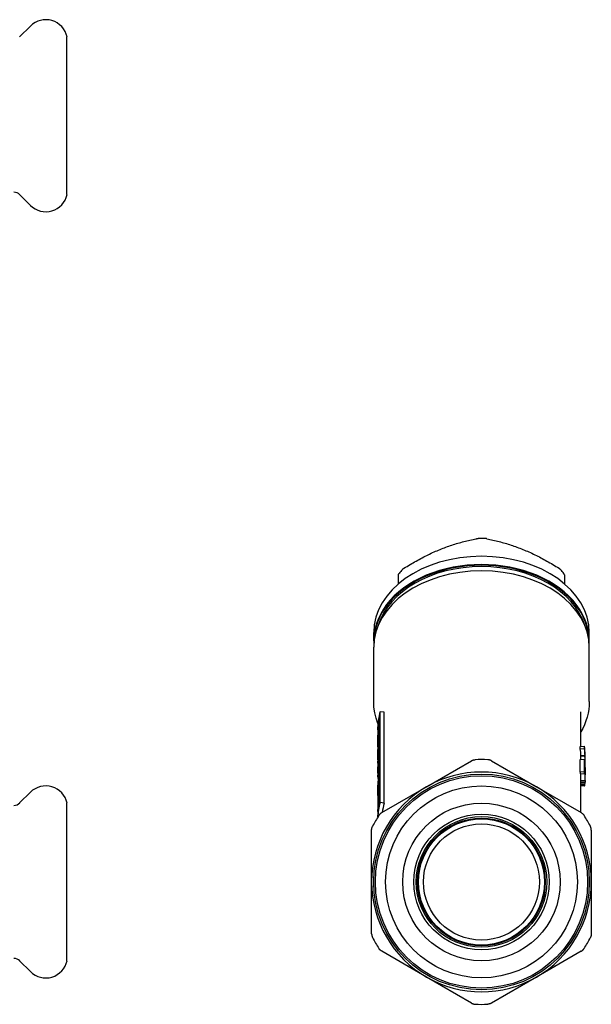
# Model space of a CAD drawing. Header units: millimetres. Extents: x 61 to 3657, y 31 to 322.
# Tile 4 of 4: x 377 to 446, y 200 to 319. Entities that reach past the tile are written whole.
import ezdxf

# ---------------------------------------------------------------- set-up
doc = ezdxf.new("R2010")
doc.units = ezdxf.units.MM
doc.layers.add('DETAIL', color=2, linetype='Continuous')

msp = doc.modelspace()

# ---------------------------------------------------------------- linework, layer by layer
at = {"layer": 'DETAIL'}
for p, q in [((376.91, 317.11), (378.2, 318.4)), ((382.62, 298.09), (382.62, 317.09)), ((376.91, 298.08), (378.2, 296.79)), ((422.62, 251.18), (422.62, 252.26)), ((442.62, 252.26), (442.62, 251.18)), ((419.62, 244.31), (419.62, 245.3)), ((445.62, 244.31), (445.62, 245.3)), ((419.62, 236.98), (419.62, 243.54)), ((445.62, 236.98), (445.62, 243.54)), ((420.3, 224.79), (420.3, 235.04)), ((420.39, 224.8), (420.39, 235.76)), ((420.88, 235.69), (420.39, 235.76)), ((420.62, 235.73), (420.62, 235.76)), ((420.88, 224.73), (420.88, 235.69)), ((444.62, 231.56), (444.62, 235.76)), ((420.12, 233.57), (420.12, 233.92)), ((420.3, 234.04), (420.21, 234.05)), ((420.21, 232.56), (420.21, 234.05)), ((420.17, 232.92), (420.12, 232.92)), ((420.12, 231.85), (420.12, 232.92)), ((420.12, 231.53), (420.12, 232.85)), ((420.17, 232.55), (420.17, 233.79)), ((420.3, 232.56), (420.21, 232.56)), ((420.3, 232.23), (420.21, 232.23)), ((420.21, 231.86), (420.21, 232.23)), ((420.3, 231.86), (420.21, 231.86)), ((444.54, 231.55), (445.04, 231.59)), ((444.54, 231.3), (444.54, 231.55)), ((445.04, 231.34), (445.04, 231.59)), ((420.12, 230.96), (420.12, 231.2)), ((420.12, 230.24), (420.12, 230.53)), ((420.3, 230.82), (420.21, 230.83)), ((420.21, 230.58), (420.21, 230.83)), ((420.3, 230.58), (420.21, 230.58)), ((420.3, 230.25), (420.21, 230.25)), ((420.21, 230.01), (420.21, 230.25)), ((444.54, 231.3), (445.04, 231.34)), ((444.59, 230.43), (445.09, 230.45)), ((444.6, 230.47), (445.1, 230.49)), ((445.12, 230.31), (445.12, 230.56)), ((420.12, 229.55), (420.12, 229.8)), ((420.13, 228.36), (420.13, 229.1)), ((420.3, 229.31), (420.14, 229.32)), ((420.14, 228.49), (420.14, 229.32)), ((420.3, 230), (420.21, 230.01)), ((426, 226.72), (431.4, 229.84)), ((433.84, 229.84), (439.25, 226.72)), ((444.54, 229.98), (445.04, 230.02)), ((444.54, 228.5), (444.54, 229.98)), ((445.04, 228.54), (445.04, 230.02)), ((445.07, 228.32), (445.07, 229.47)), ((445.12, 229.57), (445.12, 229.74)), ((420.12, 228.67), (420.12, 228.89)), ((420.12, 227.9), (420.12, 228.13)), ((420.3, 228.84), (420.21, 228.85)), ((420.21, 228.6), (420.21, 228.85)), ((420.3, 228.6), (420.21, 228.6)), ((420.3, 228.27), (420.21, 228.27)), ((420.21, 227.99), (420.21, 228.27)), ((420.3, 227.98), (420.21, 227.99)), ((444.54, 228.5), (445.04, 228.54)), ((444.57, 228.29), (445.07, 228.32)), ((445.12, 227.8), (445.12, 228.14)), ((420.12, 226.97), (420.12, 226.97)), ((420.12, 225.68), (420.12, 226.91)), ((420.17, 226.73), (420.12, 226.73)), ((420.12, 226.03), (420.12, 226.73)), ((420.3, 226.95), (420.21, 226.95)), ((420.21, 226.71), (420.21, 226.95)), ((420.3, 226.7), (420.21, 226.71)), ((420.59, 223.6), (426, 226.72)), ((439.25, 226.72), (444.65, 223.6)), ((444.62, 223.61), (444.62, 227.8)), ((444.62, 227.48), (445.12, 227.48)), ((444.62, 227.28), (445.11, 227.26)), ((444.62, 227.07), (445.1, 227.05)), ((444.62, 226.98), (445.1, 226.96)), ((444.62, 226.85), (445.08, 226.83)), ((444.62, 226.85), (445.06, 226.81)), ((376.91, 224.76), (378.2, 226.05)), ((420.14, 225.6), (420.14, 225.85)), ((420.17, 225.6), (420.14, 225.6)), ((420.16, 225.66), (420.17, 225.54)), ((420.17, 225.16), (420.17, 225.54)), ((420.3, 226.03), (420.19, 226.04)), ((420.3, 225.95), (420.2, 225.96)), ((420.2, 225.96), (420.21, 225.8)), ((420.3, 225.79), (420.21, 225.8)), ((420.21, 225.43), (420.21, 225.8)), ((382.62, 205.74), (382.62, 224.74)), ((420.16, 224.84), (420.14, 224.84)), ((420.14, 224.59), (420.14, 224.84)), ((420.14, 224.59), (420.14, 224.59)), ((420.14, 224.57), (420.14, 224.59)), ((420.2, 224.32), (420.14, 224.33)), ((420.16, 224.96), (420.17, 225.16)), ((420.25, 224.58), (420.16, 224.58)), ((420.3, 224.92), (420.19, 224.93)), ((420.2, 225.18), (420.21, 225.43)), ((420.3, 225.17), (420.2, 225.18)), ((420.3, 225.42), (420.21, 225.43)), ((420.88, 224.73), (420.39, 224.8)), ((420.12, 223.74), (420.12, 223.98)), ((420.12, 223.07), (420.12, 223.31)), ((420.17, 224.07), (420.13, 224.07)), ((419.37, 215.24), (419.37, 221.49)), ((445.87, 221.49), (445.87, 215.24)), ((419.37, 209), (419.37, 215.24)), ((445.87, 215.24), (445.87, 209)), ((426, 203.77), (420.59, 206.89)), ((444.65, 206.89), (439.25, 203.77)), ((376.91, 205.73), (378.2, 204.44)), ((431.4, 200.65), (426, 203.77)), ((439.25, 203.77), (433.84, 200.65))]:
    msp.add_line(p, q, dxfattribs=at)
at = {"layer": 'DETAIL', "flags": 128}
for points in [[(427.62, 255.32), (427.8, 255.39), (427.98, 255.46), (428.16, 255.53), (428.34, 255.6), (428.52, 255.66), (428.7, 255.72), (428.88, 255.79), (429.06, 255.85), (429.24, 255.91), (429.42, 255.96), (429.6, 256.02), (429.77, 256.07), (429.95, 256.12), (430.14, 256.17), (430.32, 256.22), (430.5, 256.27), (430.68, 256.32), (430.86, 256.36), (431.05, 256.41), (431.23, 256.45), (431.42, 256.49), (431.6, 256.53), (431.79, 256.57), (431.98, 256.61)], [(431.98, 256.61), (431.99, 256.61), (432, 256.61), (432.01, 256.61), (432.01, 256.61), (432.02, 256.62), (432.03, 256.62), (432.04, 256.62), (432.05, 256.62), (432.06, 256.62), (432.07, 256.62), (432.08, 256.62), (432.09, 256.62), (432.1, 256.63), (432.11, 256.63), (432.12, 256.63), (432.13, 256.63), (432.14, 256.63), (432.15, 256.63), (432.16, 256.63), (432.17, 256.63), (432.18, 256.63), (432.19, 256.63), (432.2, 256.63), (432.21, 256.63)], [(433.26, 256.61), (433.25, 256.61), (433.25, 256.61), (433.24, 256.61), (433.23, 256.61), (433.22, 256.62), (433.21, 256.62), (433.2, 256.62), (433.19, 256.62), (433.18, 256.62), (433.17, 256.62), (433.16, 256.62), (433.15, 256.62), (433.14, 256.63), (433.13, 256.63), (433.12, 256.63), (433.11, 256.63), (433.1, 256.63), (433.09, 256.63), (433.08, 256.63), (433.07, 256.63), (433.06, 256.63), (433.05, 256.63), (433.04, 256.63), (433.03, 256.63)], [(433.26, 256.61), (433.45, 256.57), (433.64, 256.53), (433.83, 256.49), (434.01, 256.45), (434.2, 256.41), (434.38, 256.36), (434.56, 256.32), (434.74, 256.27), (434.93, 256.22), (435.11, 256.17), (435.29, 256.12), (435.47, 256.07), (435.65, 256.02), (435.83, 255.96), (436.01, 255.91), (436.19, 255.85), (436.36, 255.79), (436.54, 255.72), (436.72, 255.66), (436.9, 255.6), (437.08, 255.53), (437.26, 255.46), (437.44, 255.39), (437.62, 255.32)], [(423.26, 253.05), (423.45, 253.17), (423.64, 253.28), (423.83, 253.39), (424.01, 253.5), (424.2, 253.61), (424.38, 253.72), (424.56, 253.82), (424.74, 253.92), (424.93, 254.02), (425.11, 254.12), (425.29, 254.22), (425.47, 254.31), (425.65, 254.41), (425.83, 254.5), (426.01, 254.59), (426.19, 254.67), (426.36, 254.76), (426.54, 254.85), (426.72, 254.93), (426.9, 255.01), (427.08, 255.09), (427.26, 255.17), (427.44, 255.24), (427.62, 255.32)], [(437.62, 255.32), (437.8, 255.24), (437.98, 255.17), (438.16, 255.09), (438.34, 255.01), (438.52, 254.93), (438.7, 254.85), (438.88, 254.76), (439.06, 254.67), (439.24, 254.59), (439.42, 254.5), (439.6, 254.41), (439.77, 254.31), (439.95, 254.22), (440.14, 254.12), (440.32, 254.02), (440.5, 253.92), (440.68, 253.82), (440.86, 253.72), (441.05, 253.61), (441.23, 253.5), (441.42, 253.39), (441.6, 253.28), (441.79, 253.17), (441.98, 253.05)], [(423.26, 253.05), (423.25, 253.04), (423.25, 253.04), (423.24, 253.03), (423.23, 253.03), (423.22, 253.02), (423.21, 253.02), (423.2, 253.01), (423.2, 253), (423.19, 253), (423.18, 252.99), (423.17, 252.99), (423.17, 252.98), (423.16, 252.97), (423.15, 252.97), (423.14, 252.96), (423.14, 252.96), (423.13, 252.95), (423.12, 252.95), (423.12, 252.94), (423.11, 252.93), (423.11, 252.93), (423.1, 252.92), (423.1, 252.92), (423.09, 252.91)], [(441.98, 253.05), (441.99, 253.04), (442, 253.04), (442, 253.03), (442.01, 253.03), (442.02, 253.02), (442.03, 253.02), (442.04, 253.01), (442.05, 253), (442.05, 253), (442.06, 252.99), (442.07, 252.99), (442.08, 252.98), (442.08, 252.97), (442.09, 252.97), (442.1, 252.96), (442.1, 252.96), (442.11, 252.95), (442.12, 252.95), (442.12, 252.94), (442.13, 252.93), (442.13, 252.93), (442.14, 252.92), (442.15, 252.92), (442.15, 252.91)], [(422.62, 252.26), (422.62, 252.27), (422.62, 252.27), (422.62, 252.28), (422.62, 252.29), (422.62, 252.29), (422.62, 252.3), (422.63, 252.3), (422.63, 252.31), (422.63, 252.31), (422.63, 252.32), (422.63, 252.33), (422.64, 252.33), (422.64, 252.34), (422.64, 252.34), (422.64, 252.35), (422.65, 252.36), (422.65, 252.36), (422.65, 252.37), (422.66, 252.37), (422.66, 252.38), (422.67, 252.39), (422.67, 252.39), (422.67, 252.4), (422.68, 252.41)], [(442.62, 252.26), (442.62, 252.27), (442.62, 252.27), (442.62, 252.28), (442.62, 252.29), (442.62, 252.29), (442.62, 252.3), (442.62, 252.3), (442.61, 252.31), (442.61, 252.31), (442.61, 252.32), (442.61, 252.33), (442.61, 252.33), (442.6, 252.34), (442.6, 252.34), (442.6, 252.35), (442.59, 252.36), (442.59, 252.36), (442.59, 252.37), (442.58, 252.37), (442.58, 252.38), (442.58, 252.39), (442.57, 252.39), (442.57, 252.4), (442.56, 252.41)], [(420.13, 234.33), (419.91, 234.98), (419.75, 235.64), (419.65, 236.31), (419.62, 236.98)], [(445.62, 236.98), (445.6, 236.51), (445.56, 236.04), (445.48, 235.57), (445.37, 235.1), (445.22, 234.65), (445.05, 234.19), (444.85, 233.75), (444.62, 233.32)], [(420.12, 229.97), (420.12, 230.05), (420.12, 230.13), (420.12, 230.21), (420.12, 230.29), (420.12, 230.37), (420.12, 230.45), (420.12, 230.52), (420.13, 230.6), (420.13, 230.68), (420.13, 230.76), (420.13, 230.84), (420.14, 230.92), (420.14, 231), (420.14, 231.08), (420.15, 231.16), (420.15, 231.23), (420.16, 231.31), (420.16, 231.39), (420.17, 231.47), (420.18, 231.55), (420.18, 231.63), (420.19, 231.71), (420.2, 231.78), (420.21, 231.86)], [(420.12, 230.53), (420.12, 230.58), (420.12, 230.63), (420.12, 230.67), (420.12, 230.72), (420.12, 230.77), (420.12, 230.82), (420.12, 230.87), (420.13, 230.91), (420.13, 230.96), (420.13, 231.01), (420.13, 231.06), (420.13, 231.11), (420.13, 231.15), (420.14, 231.2), (420.14, 231.25), (420.14, 231.3), (420.14, 231.34), (420.14, 231.39), (420.15, 231.44), (420.15, 231.49), (420.15, 231.54), (420.16, 231.58), (420.16, 231.63), (420.16, 231.68)], [(444.59, 230.43), (444.59, 230.43), (444.59, 230.43), (444.59, 230.43), (444.6, 230.43), (444.6, 230.44), (444.6, 230.44), (444.6, 230.44), (444.6, 230.44), (444.6, 230.44), (444.6, 230.44), (444.6, 230.45), (444.6, 230.45), (444.6, 230.45), (444.6, 230.45), (444.6, 230.45), (444.6, 230.45), (444.6, 230.46), (444.6, 230.46), (444.6, 230.46), (444.6, 230.46), (444.6, 230.46), (444.6, 230.46), (444.6, 230.47), (444.6, 230.47)], [(445.09, 230.45), (445.09, 230.45), (445.09, 230.45), (445.09, 230.46), (445.09, 230.46), (445.09, 230.46), (445.09, 230.46), (445.09, 230.46), (445.1, 230.46), (445.1, 230.47), (445.1, 230.47), (445.1, 230.47), (445.1, 230.47), (445.1, 230.47), (445.1, 230.47), (445.1, 230.47), (445.1, 230.48), (445.1, 230.48), (445.1, 230.48), (445.1, 230.48), (445.1, 230.48), (445.1, 230.48), (445.1, 230.48), (445.1, 230.49), (445.1, 230.49)], [(431.4, 229.84), (431.42, 229.85), (431.44, 229.86), (431.46, 229.87), (431.47, 229.88), (431.49, 229.89), (431.51, 229.89), (431.53, 229.9), (431.55, 229.91), (431.57, 229.92), (431.58, 229.92), (431.6, 229.93), (431.62, 229.93), (431.64, 229.94), (431.66, 229.94), (431.68, 229.95), (431.7, 229.95), (431.72, 229.96), (431.74, 229.96), (431.76, 229.96), (431.77, 229.97), (431.79, 229.97), (431.81, 229.97), (431.83, 229.97), (431.85, 229.97)], [(433.84, 229.84), (433.82, 229.85), (433.8, 229.86), (433.78, 229.87), (433.77, 229.88), (433.75, 229.89), (433.73, 229.89), (433.71, 229.9), (433.69, 229.91), (433.68, 229.92), (433.66, 229.92), (433.64, 229.93), (433.62, 229.93), (433.6, 229.94), (433.58, 229.94), (433.56, 229.95), (433.54, 229.95), (433.52, 229.96), (433.51, 229.96), (433.49, 229.96), (433.47, 229.97), (433.45, 229.97), (433.43, 229.97), (433.41, 229.97), (433.39, 229.97)], [(445.07, 229.8), (445.07, 229.74), (445.08, 229.67), (445.08, 229.6), (445.08, 229.53), (445.09, 229.46), (445.09, 229.39), (445.09, 229.32), (445.1, 229.25), (445.1, 229.18), (445.1, 229.11), (445.11, 229.04), (445.11, 228.97), (445.11, 228.9), (445.11, 228.83), (445.11, 228.76), (445.11, 228.69), (445.12, 228.63), (445.12, 228.56), (445.12, 228.49), (445.12, 228.42), (445.12, 228.35), (445.12, 228.28), (445.12, 228.21), (445.12, 228.14)], [(420.12, 226.97), (420.12, 226.97), (420.12, 226.96), (420.12, 226.96), (420.12, 226.96), (420.12, 226.95), (420.12, 226.95), (420.12, 226.95), (420.12, 226.95), (420.12, 226.94), (420.12, 226.94), (420.12, 226.94), (420.12, 226.93), (420.12, 226.93), (420.12, 226.93), (420.12, 226.92), (420.12, 226.92), (420.12, 226.92), (420.12, 226.91), (420.12, 226.91), (420.12, 226.91), (420.12, 226.9), (420.12, 226.9), (420.12, 226.9), (420.12, 226.89)], [(445.12, 227.48), (445.12, 227.47), (445.12, 227.46), (445.12, 227.45), (445.12, 227.44), (445.12, 227.43), (445.12, 227.42), (445.12, 227.42), (445.12, 227.41), (445.12, 227.4), (445.12, 227.39), (445.12, 227.38), (445.12, 227.37), (445.12, 227.36), (445.12, 227.35), (445.12, 227.34), (445.12, 227.34), (445.12, 227.33), (445.12, 227.32), (445.12, 227.31), (445.12, 227.3), (445.11, 227.29), (445.11, 227.28), (445.11, 227.27), (445.11, 227.26)], [(420.14, 225.6), (420.14, 225.61), (420.14, 225.61), (420.14, 225.61), (420.14, 225.62), (420.14, 225.62), (420.14, 225.63), (420.14, 225.63), (420.14, 225.63), (420.15, 225.64), (420.15, 225.64), (420.15, 225.64), (420.15, 225.65), (420.15, 225.65), (420.15, 225.66), (420.15, 225.66), (420.15, 225.66), (420.15, 225.67), (420.15, 225.67), (420.15, 225.67), (420.15, 225.68), (420.15, 225.68), (420.15, 225.69), (420.15, 225.69), (420.15, 225.69)], [(420.15, 225.69), (420.15, 225.69), (420.15, 225.69), (420.15, 225.69), (420.15, 225.69), (420.16, 225.69), (420.16, 225.68), (420.16, 225.68), (420.16, 225.68), (420.16, 225.68), (420.16, 225.68), (420.16, 225.68), (420.16, 225.68), (420.16, 225.67), (420.16, 225.67), (420.16, 225.67), (420.16, 225.67), (420.16, 225.67), (420.16, 225.67), (420.16, 225.66), (420.16, 225.66), (420.16, 225.66), (420.16, 225.66), (420.16, 225.66), (420.16, 225.66)], [(420.19, 226.04), (420.19, 226.04), (420.19, 226.03), (420.19, 226.03), (420.19, 226.03), (420.19, 226.02), (420.19, 226.02), (420.19, 226.02), (420.19, 226.01), (420.19, 226.01), (420.19, 226.01), (420.19, 226), (420.19, 226), (420.19, 226), (420.19, 225.99), (420.19, 225.99), (420.19, 225.99), (420.19, 225.98), (420.2, 225.98), (420.2, 225.98), (420.2, 225.97), (420.2, 225.97), (420.2, 225.97), (420.2, 225.96), (420.2, 225.96)], [(420.14, 224.53), (420.14, 224.54), (420.14, 224.55), (420.14, 224.56), (420.14, 224.57), (420.14, 224.57), (420.14, 224.58), (420.14, 224.59), (420.14, 224.6), (420.15, 224.61), (420.15, 224.62), (420.15, 224.63), (420.15, 224.64), (420.15, 224.65), (420.15, 224.66), (420.15, 224.66), (420.15, 224.67), (420.15, 224.68), (420.15, 224.69), (420.15, 224.7), (420.15, 224.71), (420.15, 224.72), (420.15, 224.73), (420.15, 224.74), (420.15, 224.74)], [(420.15, 224.74), (420.15, 224.75), (420.15, 224.76), (420.15, 224.77), (420.15, 224.78), (420.16, 224.79), (420.16, 224.8), (420.16, 224.81), (420.16, 224.82), (420.16, 224.82), (420.16, 224.83), (420.16, 224.84), (420.16, 224.85), (420.16, 224.86), (420.16, 224.87), (420.16, 224.88), (420.16, 224.89), (420.16, 224.89), (420.16, 224.9), (420.16, 224.91), (420.16, 224.92), (420.16, 224.93), (420.16, 224.94), (420.16, 224.95), (420.16, 224.96)], [(420.19, 224.93), (420.19, 224.94), (420.19, 224.95), (420.19, 224.96), (420.19, 224.97), (420.19, 224.98), (420.19, 224.99), (420.19, 225), (420.19, 225.01), (420.19, 225.02), (420.19, 225.03), (420.19, 225.04), (420.19, 225.05), (420.19, 225.06), (420.19, 225.07), (420.19, 225.08), (420.19, 225.09), (420.19, 225.1), (420.2, 225.11), (420.2, 225.13), (420.2, 225.14), (420.2, 225.15), (420.2, 225.16), (420.2, 225.17), (420.2, 225.18)], [(420.59, 223.6), (420.57, 223.59), (420.55, 223.57), (420.54, 223.56), (420.52, 223.55), (420.5, 223.54), (420.49, 223.53), (420.47, 223.52), (420.46, 223.51), (420.44, 223.49), (420.43, 223.48), (420.41, 223.47), (420.4, 223.45), (420.38, 223.44), (420.37, 223.43), (420.36, 223.41), (420.34, 223.4), (420.33, 223.38), (420.32, 223.37), (420.31, 223.35), (420.29, 223.34), (420.28, 223.32), (420.27, 223.31), (420.26, 223.29), (420.25, 223.27)], [(444.65, 223.6), (444.67, 223.59), (444.69, 223.57), (444.7, 223.56), (444.72, 223.55), (444.74, 223.54), (444.75, 223.53), (444.77, 223.52), (444.78, 223.51), (444.8, 223.49), (444.82, 223.48), (444.83, 223.47), (444.84, 223.45), (444.86, 223.44), (444.87, 223.43), (444.89, 223.41), (444.9, 223.4), (444.91, 223.38), (444.92, 223.37), (444.94, 223.35), (444.95, 223.34), (444.96, 223.32), (444.97, 223.31), (444.98, 223.29), (444.99, 223.27)], [(419.37, 221.49), (419.37, 221.51), (419.37, 221.53), (419.37, 221.55), (419.37, 221.57), (419.38, 221.59), (419.38, 221.61), (419.38, 221.63), (419.38, 221.65), (419.39, 221.67), (419.39, 221.69), (419.39, 221.7), (419.4, 221.72), (419.4, 221.74), (419.41, 221.76), (419.41, 221.78), (419.42, 221.8), (419.43, 221.82), (419.43, 221.84), (419.44, 221.85), (419.45, 221.87), (419.45, 221.89), (419.46, 221.91), (419.47, 221.92), (419.48, 221.94)], [(445.87, 221.49), (445.87, 221.51), (445.87, 221.53), (445.87, 221.55), (445.87, 221.57), (445.87, 221.59), (445.86, 221.61), (445.86, 221.63), (445.86, 221.65), (445.85, 221.67), (445.85, 221.69), (445.85, 221.7), (445.84, 221.72), (445.84, 221.74), (445.83, 221.76), (445.83, 221.78), (445.82, 221.8), (445.81, 221.82), (445.81, 221.84), (445.8, 221.85), (445.79, 221.87), (445.79, 221.89), (445.78, 221.91), (445.77, 221.92), (445.76, 221.94)], [(419.37, 209), (419.37, 208.98), (419.37, 208.96), (419.37, 208.94), (419.37, 208.92), (419.38, 208.9), (419.38, 208.88), (419.38, 208.86), (419.38, 208.84), (419.39, 208.82), (419.39, 208.8), (419.39, 208.78), (419.4, 208.76), (419.4, 208.74), (419.41, 208.72), (419.41, 208.71), (419.42, 208.69), (419.43, 208.67), (419.43, 208.65), (419.44, 208.63), (419.45, 208.61), (419.45, 208.6), (419.46, 208.58), (419.47, 208.56), (419.48, 208.54)], [(445.87, 209), (445.87, 208.98), (445.87, 208.96), (445.87, 208.94), (445.87, 208.92), (445.87, 208.9), (445.86, 208.88), (445.86, 208.86), (445.86, 208.84), (445.85, 208.82), (445.85, 208.8), (445.85, 208.78), (445.84, 208.76), (445.84, 208.74), (445.83, 208.72), (445.83, 208.71), (445.82, 208.69), (445.81, 208.67), (445.81, 208.65), (445.8, 208.63), (445.79, 208.61), (445.79, 208.6), (445.78, 208.58), (445.77, 208.56), (445.76, 208.54)], [(420.59, 206.89), (420.57, 206.9), (420.55, 206.91), (420.54, 206.92), (420.52, 206.93), (420.5, 206.94), (420.49, 206.96), (420.47, 206.97), (420.46, 206.98), (420.44, 206.99), (420.43, 207.01), (420.41, 207.02), (420.4, 207.03), (420.38, 207.05), (420.37, 207.06), (420.36, 207.07), (420.34, 207.09), (420.33, 207.1), (420.32, 207.12), (420.31, 207.13), (420.29, 207.15), (420.28, 207.16), (420.27, 207.18), (420.26, 207.2), (420.25, 207.21)], [(444.65, 206.89), (444.67, 206.9), (444.69, 206.91), (444.7, 206.92), (444.72, 206.93), (444.74, 206.94), (444.75, 206.96), (444.77, 206.97), (444.78, 206.98), (444.8, 206.99), (444.82, 207.01), (444.83, 207.02), (444.84, 207.03), (444.86, 207.05), (444.87, 207.06), (444.89, 207.07), (444.9, 207.09), (444.91, 207.1), (444.92, 207.12), (444.94, 207.13), (444.95, 207.15), (444.96, 207.16), (444.97, 207.18), (444.98, 207.2), (444.99, 207.21)], [(431.4, 200.65), (431.42, 200.64), (431.44, 200.63), (431.46, 200.62), (431.47, 200.61), (431.49, 200.6), (431.51, 200.59), (431.53, 200.58), (431.55, 200.58), (431.57, 200.57), (431.58, 200.56), (431.6, 200.56), (431.62, 200.55), (431.64, 200.55), (431.66, 200.54), (431.68, 200.54), (431.7, 200.53), (431.72, 200.53), (431.74, 200.53), (431.76, 200.52), (431.77, 200.52), (431.79, 200.52), (431.81, 200.52), (431.83, 200.51), (431.85, 200.51)], [(433.84, 200.65), (433.82, 200.64), (433.8, 200.63), (433.78, 200.62), (433.77, 200.61), (433.75, 200.6), (433.73, 200.59), (433.71, 200.58), (433.69, 200.58), (433.68, 200.57), (433.66, 200.56), (433.64, 200.56), (433.62, 200.55), (433.6, 200.55), (433.58, 200.54), (433.56, 200.54), (433.54, 200.53), (433.52, 200.53), (433.51, 200.53), (433.49, 200.52), (433.47, 200.52), (433.45, 200.52), (433.43, 200.52), (433.41, 200.51), (433.39, 200.51)]]:
    msp.add_lwpolyline(points, dxfattribs=at)
at = {"layer": 'DETAIL'}
for radius in [13, 12.8, 11.57, 9.5, 8.17, 7.87, 7.7, 7.6, 7]:
    msp.add_circle((432.62, 215.24), radius, dxfattribs=at)
for centre, radius, start, end in [((380.06, 316.55), 2.62, 73.5188, 135.0029), ((380.06, 316.55), 2.62, 12.0328, 73.5161), ((376.21, 297.37), 1, 45.0038, 90.0045), ((380.06, 298.64), 2.62, 286.4839, 347.9672), ((380.06, 298.64), 2.62, 224.9971, 286.4812), ((432.62, 215.24), 14.75, 87.0123, 92.9877), ((432.62, 215.24), 13.25, 60, 120), ((380.06, 224.2), 2.62, 73.5188, 135.0029), ((380.06, 224.2), 2.62, 12.0328, 73.5161), ((432.62, 215.24), 13.25, 120, 180), ((432.62, 215.24), 13.25, 0, 60), ((376.21, 225.47), 1, 269.9955, 314.9962), ((432.62, 215.24), 14.75, 147.0123, 152.9877), ((432.62, 215.24), 14.75, 27.0123, 32.9877), ((432.62, 215.24), 13.25, 180, 240), ((432.62, 215.24), 13.25, 300, 0), ((432.62, 215.24), 14.75, 207.0123, 212.9877), ((432.62, 215.24), 14.75, 327.0123, 332.9877), ((376.21, 205.02), 1, 45.0038, 90.0045), ((380.06, 206.29), 2.62, 286.4839, 347.9672), ((380.06, 206.29), 2.62, 224.9971, 286.4812), ((432.62, 215.24), 13.25, 240, 300), ((432.62, 215.24), 14.75, 267.0123, 272.9877)]:
    msp.add_arc(centre, radius, start, end, dxfattribs=at)
for centre, major_axis, ratio, start_param, end_param in [((432.62, 248.68), (-11.25, 0), 0.707107, 4.675833, 4.748945), ((432.62, 245.3), (-13, 0), 0.707107, 3.141593, 6.283185), ((432.62, 244.31), (-13, 0), 0.707107, 3.099272, 6.325506), ((432.62, 244.24), (-12.96, 0), 0.707107, 3.139472, 6.285306), ((432.62, 244.24), (-12.75, 0), 0.707107, 3.356478, 6.0683), ((432.62, 248.68), (11.25, 0), 0.707107, 2.581437, 2.65455), ((432.62, 248.68), (11.25, 0), 0.707107, 0.487042, 0.560155), ((432.62, 243.54), (-13, 0), 0.707107, 3.141593, 6.283185), ((432.62, 233.57), (-12.5, 0), 0.707107, 6.115737, 6.356491), ((432.62, 233.92), (-12.5, 0), 0.707107, 6.073315, 6.283185), ((432.62, 233.02), (-12.5, 0), 0.707107, 6.166252, 6.196196), ((432.62, 232.85), (-12.5, 0), 0.707107, 6.275738, 6.283185), ((432.62, 231.53), (-12.5, 0), 0.707107, 6.166252, 6.301853), ((432.62, 231.78), (-12.5, 0), 0.707107, 6.196196, 6.275738), ((432.62, 231.2), (-12.5, 0), 0.707107, 6.166252, 6.283185), ((432.62, 230.96), (-12.5, 0), 0.707107, 6.201179, 6.301785), ((432.62, 230.56), (12.5, 0), 0.707107, 0, 0.116933), ((432.62, 229.55), (-12.5, 0), 0.707107, 6.166252, 6.315377), ((432.62, 229.8), (-12.5, 0), 0.707107, 6.166252, 6.283185), ((433.9, 228.89), (-13.78, 0), 0.888975, 6.171804, 6.283185), ((432.62, 230.31), (12, 0), 0.707107, 0.018288, 0.116933), ((429.51, 229.57), (15.11, 0), 0.950968, 0.029211, 0.059776), ((432.62, 230.31), (12.5, 0), 0.707107, 6.256968, 6.400118), ((429.64, 229.57), (15.48, 0), 0.945799, 6.242091, 6.343449), ((429.64, 229.74), (15.48, 0), 0.945799, 6.283182, 6.334507), ((433.84, 228.67), (-13.72, 0), 0.886183, 6.247646, 6.324544), ((433.83, 228.65), (-13.71, 0), 0.886183, 6.17156, 6.228672), ((432.62, 228.99), (12.5, 0), 0.707107, 0.091974, 0.116933), ((418.4, 227.8), (26.72, 0.01), 0.999457, 6.271078, 6.345876), ((433.9, 227.9), (-13.78, 0), 0.457957, 6.171804, 6.33791), ((433.84, 228.13), (-13.72, 0), 0.463335, 6.247638, 6.283184), ((434.3, 226.86), (-14.18, 0), 0.90774, 6.173396, 6.28086), ((434.21, 226.59), (-14.09, 0), 0.904099, 6.173053, 6.271505), ((433.83, 228.14), (-13.71, 0), 0.463335, 6.171564, 6.228677), ((432.62, 227.51), (12, 0), 0.707107, 0.091974, 0.116933), ((417.81, 227.8), (26.81, 0), 0.998581, 6.28304, 6.30151), ((432.62, 227.51), (12.5, 0), 0.707107, 0.091974, 0.116933), ((432.62, 225.68), (-12.5, 0), 0.707107, 6.166252, 6.365046), ((432.62, 225.92), (-12.5, 0), 0.707107, 6.166252, 6.270774), ((421.72, 226.87), (23.41, 0), 0.030913, 6.208784, 6.223373), ((431.94, 227.38), (13.18, 0), 0.526592, 6.203344, 6.222732), ((431.93, 227.62), (13.19, 0), 0.850118, 6.232415, 6.251766), ((432.62, 227.51), (12.5, 0), 0.707107, 6.221089, 6.231034), ((433.06, 225.44), (-12.94, 0), 0.564285, 6.202585, 6.227044), ((443.53, 225.99), (-23.41, 0), 0.030913, 6.208784, 6.223373), ((432.62, 222.96), (-12.5, 0), 0.707107, 6.073315, 6.270077), ((432.62, 223.31), (-12.5, 0), 0.707107, 6.115737, 6.283185), ((432.62, 223.98), (-12.5, 0), 0.707107, 6.245943, 6.283185), ((433.31, 223.91), (-13.19, 0), 0.850118, 6.227574, 6.246929), ((433.06, 223.68), (-12.94, 0), 0.82558, 6.222155, 6.246583), ((435.36, 223.52), (-15.24, 0), 0.940724, 6.208938, 6.226974), ((443.53, 223.19), (-23.41, 0), 0.999522, 6.208768, 6.223356), ((432.62, 222.96), (-12, 0), 0.707107, 6.073315, 6.203242), ((432.62, 223.74), (-12.5, 0), 0.707107, 6.245943, 6.307188), ((432.62, 221.62), (7, 0), 0.707107, 3.704067, 3.704068), ((432.62, 221.62), (7, 0), 0.707107, 5.72071, 5.720711)]:
    msp.add_ellipse(centre, major_axis=major_axis, ratio=ratio, start_param=start_param, end_param=end_param, dxfattribs=at)

doc.saveas('drawing.dxf')
